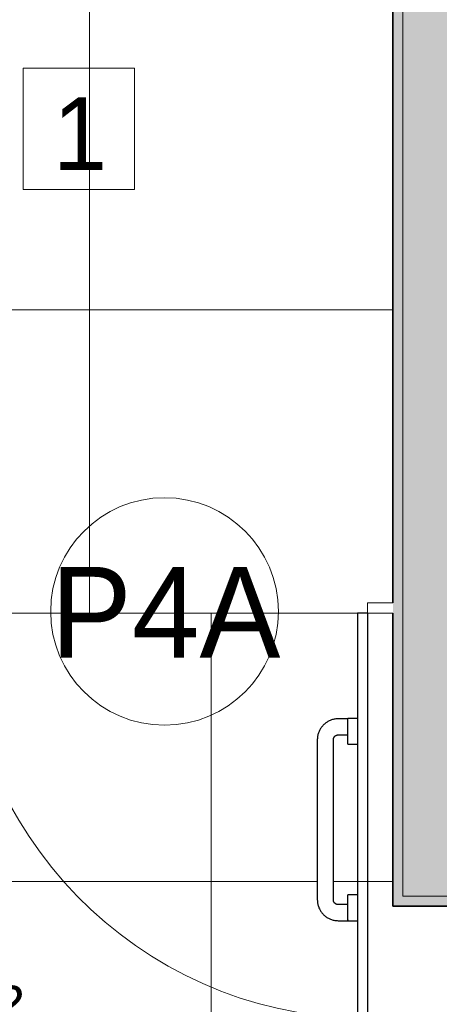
# Model space of a CAD drawing. Header units: metres. Extents: x -33 to 126, y -29 to 31.
# Tile 41 of 256: x -8.105 to -7.276, y -15.608 to -13.661. Entities that reach past the tile are written whole.
import ezdxf

# ---------------------------------------------------------------- set-up
doc = ezdxf.new("R2010")
doc.units = ezdxf.units.M
for name, color, linetype, lineweight in [('A-AREA-IDEN', 2, 'Continuous', 9), ('A-DETL-THIN', 151, 'Continuous', 18), ('A-DOOR', 31, 'Continuous', 18), ('A-DOOR-IDEN', 31, 'Continuous', 9), ('A-FLOR', 192, 'Continuous', 18), ('A-FLOR-PATT', 8, 'Continuous', 18), ('A-GENM', 13, 'Continuous', 18), ('A-WALL', 113, 'Continuous', 18), ('A-WALL-PATT', 111, 'Continuous', 35), ('G-ANNO-TEXT', 7, 'Continuous', 18)]:
    doc.layers.add(name, color=color, linetype=linetype, lineweight=lineweight)
doc.styles.add('Century Gothic', font='GOTHIC.TTF', dxfattribs={"height": 0.143711})
doc.styles.add('Century Gothic_1', font='GOTHIC.TTF', dxfattribs={"height": 0.179639})
doc.styles.add('Century Gothic_2', font='GOTHIC.TTF', dxfattribs={"height": 0.107783})

# ---------------------------------------------------------------- blocks, each defined once
blk = doc.blocks.new('M_Descarga simples1 - 80X160 _PNE F_-1587955-2-PLANTA COM LAYOUT')
at = {"layer": 'A-DOOR', "lineweight": 25}
for p, q in [((0.38, -0.01), (0.38, -0.8114)), ((0.4, -0.01), (0.38, -0.01)), ((0.4, -0.01), (0.4, -0.8114)), ((0.4, -0.8114), (0.38, -0.8114))]:
    blk.add_line(p, q, dxfattribs=at)
at = {"layer": 'A-DOOR'}
blk.add_arc((0.4, -0.01), 0.8017, 180, 268.5705, dxfattribs=at)
blk = doc.blocks.new('Grab_Bars_-_Toilet_4680DFGE - Bathtub-506974-2-PLANTA COM LAYOUT')
at = {"layer": 'A-GENM', "lineweight": 25}
for p, q in [((-0.1119, 0.0794), (-0.4285, 0.0794)), ((-0.4285, 0.0476), (-0.1119, 0.0476)), ((-0.4698, 0.0381), (-0.4698, 0.019)), ((-0.438, 0.019), (-0.438, 0.0381)), ((-0.1024, 0.0381), (-0.1024, 0.019)), ((-0.0706, 0.019), (-0.0706, 0.0381)), ((-0.4682, 0.019), (-0.4698, 0.019)), ((-0.4698, 0.019), (-0.4698, 0)), ((-0.4698, 0.019), (-0.419, 0.019)), ((-0.419, 0), (-0.4698, 0)), ((-0.419, 0), (-0.419, 0.019)), ((-0.1209, 0.019), (-0.1209, 0)), ((-0.1209, 0.019), (-0.0701, 0.019)), ((-0.0701, 0), (-0.0701, 0.019)), ((-0.0701, 0), (-0.1209, 0))]:
    blk.add_line(p, q, dxfattribs=at)
at = {"layer": 'A-GENM'}
blk.add_line((-0.419, 0), (-0.1209, 0), dxfattribs=at)
at = {"layer": 'A-GENM', "lineweight": 25, "flags": 128}
for points in [[(-0.4285, 0.0794), (-0.4302, 0.0793), (-0.4318, 0.0792), (-0.4334, 0.0791), (-0.4351, 0.0788), (-0.4367, 0.0786), (-0.4383, 0.0782), (-0.4399, 0.0778), (-0.4415, 0.0773), (-0.443, 0.0767), (-0.4446, 0.0761), (-0.4461, 0.0754), (-0.4476, 0.0747), (-0.449, 0.0739), (-0.4504, 0.0731), (-0.4518, 0.0722), (-0.4532, 0.0712), (-0.4545, 0.0702), (-0.4557, 0.0691), (-0.4569, 0.068), (-0.4581, 0.0669), (-0.4592, 0.0656), (-0.4603, 0.0644), (-0.4613, 0.0631), (-0.4623, 0.0618), (-0.4632, 0.0604), (-0.4641, 0.059), (-0.4649, 0.0576), (-0.4657, 0.0561), (-0.4663, 0.0546), (-0.467, 0.0531), (-0.4675, 0.0515), (-0.468, 0.0499), (-0.4685, 0.0483), (-0.4689, 0.0467), (-0.4692, 0.0451), (-0.4694, 0.0435), (-0.4696, 0.0418), (-0.4697, 0.0402), (-0.4698, 0.0385), (-0.4698, 0.0381)], [(-0.0706, 0.0381), (-0.0706, 0.0398), (-0.0707, 0.0414), (-0.0709, 0.043), (-0.0711, 0.0447), (-0.0714, 0.0463), (-0.0718, 0.0479), (-0.0722, 0.0495), (-0.0727, 0.0511), (-0.0733, 0.0526), (-0.0739, 0.0542), (-0.0745, 0.0557), (-0.0753, 0.0572), (-0.0761, 0.0586), (-0.0769, 0.06), (-0.0778, 0.0614), (-0.0788, 0.0627), (-0.0798, 0.0641), (-0.0809, 0.0653), (-0.082, 0.0665), (-0.0831, 0.0677), (-0.0843, 0.0688), (-0.0856, 0.0699), (-0.0869, 0.0709), (-0.0882, 0.0719), (-0.0896, 0.0728), (-0.091, 0.0737), (-0.0924, 0.0745), (-0.0939, 0.0753), (-0.0954, 0.0759), (-0.0969, 0.0766), (-0.0985, 0.0771), (-0.1001, 0.0776), (-0.1016, 0.0781), (-0.1033, 0.0785), (-0.1049, 0.0788), (-0.1065, 0.079), (-0.1081, 0.0792), (-0.1098, 0.0793), (-0.1114, 0.0794), (-0.1119, 0.0794)], [(-0.438, 0.0381), (-0.438, 0.0385), (-0.438, 0.0389), (-0.438, 0.0392), (-0.4379, 0.0396), (-0.4378, 0.04), (-0.4378, 0.0404), (-0.4377, 0.0407), (-0.4375, 0.0411), (-0.4374, 0.0415), (-0.4373, 0.0418), (-0.4371, 0.0422), (-0.437, 0.0425), (-0.4368, 0.0428), (-0.4366, 0.0432), (-0.4364, 0.0435), (-0.4361, 0.0438), (-0.4359, 0.0441), (-0.4357, 0.0444), (-0.4354, 0.0447), (-0.4351, 0.0449), (-0.4349, 0.0452), (-0.4346, 0.0454), (-0.4343, 0.0457), (-0.434, 0.0459), (-0.4336, 0.0461), (-0.4333, 0.0463), (-0.433, 0.0465), (-0.4327, 0.0467), (-0.4323, 0.0468), (-0.432, 0.047), (-0.4316, 0.0471), (-0.4312, 0.0472), (-0.4309, 0.0473), (-0.4305, 0.0474), (-0.4301, 0.0475), (-0.4297, 0.0475), (-0.4294, 0.0476), (-0.429, 0.0476), (-0.4286, 0.0476), (-0.4285, 0.0476)], [(-0.1119, 0.0476), (-0.1115, 0.0476), (-0.1111, 0.0476), (-0.1107, 0.0476), (-0.1104, 0.0475), (-0.11, 0.0474), (-0.1096, 0.0474), (-0.1093, 0.0473), (-0.1089, 0.0471), (-0.1085, 0.047), (-0.1082, 0.0469), (-0.1078, 0.0467), (-0.1075, 0.0465), (-0.1072, 0.0464), (-0.1068, 0.0462), (-0.1065, 0.046), (-0.1062, 0.0457), (-0.1059, 0.0455), (-0.1056, 0.0453), (-0.1053, 0.045), (-0.1051, 0.0447), (-0.1048, 0.0445), (-0.1045, 0.0442), (-0.1043, 0.0439), (-0.1041, 0.0436), (-0.1039, 0.0432), (-0.1037, 0.0429), (-0.1035, 0.0426), (-0.1033, 0.0422), (-0.1032, 0.0419), (-0.103, 0.0416), (-0.1029, 0.0412), (-0.1028, 0.0408), (-0.1027, 0.0405), (-0.1026, 0.0401), (-0.1025, 0.0397), (-0.1024, 0.0393), (-0.1024, 0.039), (-0.1024, 0.0386), (-0.1024, 0.0382), (-0.1024, 0.0381)]]:
    blk.add_lwpolyline(points, dxfattribs=at)
blk = doc.blocks.new('M_Identificador da porta - M_Identificador da porta-1233-2-PLANTA COM LAYOUT')
at = {"layer": 'A-DOOR-IDEN'}
blk.add_circle((-0.000017, -0.000091), 0.003, dxfattribs=at)

msp = doc.modelspace()

# ---------------------------------------------------------------- hatches: boundary and pattern name
at = {"layer": 'A-FLOR-PATT'}
h = msp.add_hatch(dxfattribs=at)
h.set_pattern_fill('FP_2', color=256, style=0, pattern_type=2)
h.set_pattern_definition([(0, (-4.727, -17.766), (0, 0.6), []), (90, (-4.727, -17.766), (-0.6, 4e-17), [])])
h.paths.add_polyline_path([(-6.2238, -16.5659), (-5.9773, -16.5659), (-5.9773, -16.5646), (-5.9273, -16.5646), (-5.9276, -15.4146), (-7.3673, -15.4146), (-7.3675, -14.8346), (-9.4673, -14.8346), (-9.4673, -15.4159), (-9.6173, -15.4159), (-10.0273, -15.1288), (-10.0273, -14.3888), (-9.6173, -14.3888), (-9.6173, -12.6646), (-10.8273, -12.6646), (-10.8273, -12.8146), (-11.0773, -12.8146), (-11.0773, -16.5146), (-10.8273, -16.5146), (-10.8273, -16.5659), (-7.3273, -16.5659), (-7.3273, -16.4646), (-6.9273, -16.4646), (-6.9273, -16.5646), (-6.8773, -16.5646), (-6.8773, -16.5659)], flags=0)
h.paths.add_polyline_path([(-8.7119, -16.3572), (-8.8266, -16.3572), (-8.8228, -16.327), (-8.8114, -16.2988), (-8.7933, -16.2743), (-8.7696, -16.2551), (-8.7419, -16.2425), (-8.7119, -16.2374), (-8.7119, -16.327)], flags=0)
h.paths.add_polyline_path([(-8.7119, -16.4771), (-8.7119, -16.3572), (-8.5866, -16.3572), (-8.5898, -16.3847), (-8.5992, -16.4106), (-8.6142, -16.4338), (-8.6342, -16.4529), (-8.6579, -16.4669), (-8.6843, -16.4751)], flags=0)
h.paths.add_polyline_path([(-7.482, -15.0783), (-7.4842, -15.0808), (-7.4822, -15.0786)], flags=0)
h.paths.add_polyline_path([(-7.4563, -15.443), (-7.4804, -15.4424), (-7.4894, -15.4399), (-7.4978, -15.436), (-7.5065, -15.4282), (-7.5112, -15.4208), (-7.515, -15.412), (-7.5166, -15.4017), (-7.5158, -15.0789), (-7.5135, -15.071), (-7.5096, -15.0626), (-7.5018, -15.0538), (-7.494, -15.0489), (-7.4855, -15.0453), (-7.4753, -15.0438), (-7.4372, -15.0445), (-7.4372, -15.0941), (-7.4563, -15.0941), (-7.4563, -15.0755), (-7.4769, -15.0762), (-7.4825, -15.0794), (-7.4848, -15.0851), (-7.4842, -15.4033), (-7.4817, -15.4086), (-7.4753, -15.4112), (-7.4563, -15.4112), (-7.4563, -15.3922), (-7.4372, -15.3927), (-7.4372, -15.443)], flags=0)
h.paths.add_polyline_path([(-7.4753, -15.4128), (-7.4753, -15.4123), (-7.4769, -15.4124)], flags=0)
h.paths.add_polyline_path([(-7.515, -15.0851), (-7.515, -15.0849), (-7.5155, -15.0851)], flags=0)
h.paths.add_polyline_path([(-7.486, -15.0851), (-7.4859, -15.0851), (-7.4864, -15.0851)], flags=0)
h.paths.add_polyline_path([(-7.4753, -15.0454), (-7.4753, -15.0448), (-7.4781, -15.0448)], flags=0)
h = msp.add_hatch(dxfattribs=at)
h.set_pattern_fill('FP_10', color=256, style=0, pattern_type=2)
h.set_pattern_definition([(90, (-6.767, -14.835), (-0.6, 4e-17), []), (180, (-6.767, -14.835), (-7e-17, -0.6), [])])
h.paths.add_polyline_path([(-7.4173, -14.8346), (-7.4173, -14.8146), (-7.3673, -14.8146), (-7.3673, -12.6646), (-7.7084, -12.6646), (-7.7092, -12.7411), (-7.7117, -12.7471), (-7.7157, -12.7523), (-7.7209, -12.7562), (-7.7269, -12.7587), (-7.7334, -12.7596), (-7.7746, -12.7596), (-7.7746, -12.8101), (-7.782, -12.8101), (-7.782, -12.8488), (-7.7725, -12.8488), (-7.7725, -12.9042), (-7.782, -12.9042), (-7.782, -12.9429), (-7.7725, -12.9429), (-7.7725, -12.9983), (-7.782, -12.9983), (-7.782, -13.0064), (-7.7839, -13.0204), (-7.7893, -13.0335), (-7.7979, -13.0448), (-7.8112, -13.0542), (-7.8231, -13.0589), (-7.8363, -13.0607), (-8.0504, -13.0607), (-8.0644, -13.0588), (-8.0775, -13.0534), (-8.0888, -13.0448), (-8.0974, -13.0335), (-8.1028, -13.0204), (-8.1047, -13.0064), (-8.1047, -12.9983), (-8.11, -12.9983), (-8.11, -12.9429), (-8.1047, -12.9429), (-8.1047, -12.9042), (-8.11, -12.9042), (-8.11, -12.8488), (-8.1047, -12.8488), (-8.1047, -12.8101), (-8.1121, -12.8101), (-8.1121, -12.7596), (-8.1673, -12.7587), (-8.1734, -12.7562), (-8.1785, -12.7523), (-8.1825, -12.7471), (-8.185, -12.7411), (-8.1859, -12.7346), (-8.1859, -12.6646), (-8.5412, -12.6646), (-8.5412, -12.6676), (-8.5548, -12.671), (-8.5548, -12.6746), (-8.5598, -12.6746), (-8.5611, -12.7917), (-8.5648, -12.7953), (-8.5699, -12.7967), (-8.5748, -12.7953), (-8.5842, -12.7871), (-8.6015, -12.7727), (-8.6014, -12.8334), (-8.5948, -12.8361), (-8.5903, -12.8393), (-8.5845, -12.844), (-8.5794, -12.8509), (-8.5759, -12.8594), (-8.5737, -12.8698), (-8.5741, -12.8758), (-8.5805, -12.8942), (-8.5948, -12.9076), (-8.6156, -12.9122), (-8.6342, -12.9072), (-8.649, -12.8922), (-8.6543, -12.8698), (-8.6531, -12.8627), (-8.6498, -12.8532), (-8.6466, -12.8477), (-8.6402, -12.8413), (-8.6306, -12.8347), (-8.6265, -12.8333), (-8.6268, -12.7518), (-8.6328, -12.7526), (-8.8369, -12.7526), (-8.8111, -12.8231), (-8.795, -12.8955), (-8.7889, -12.9738), (-8.7939, -13.0522), (-8.8098, -13.1291), (-8.8364, -13.2031), (-8.8537, -13.2327), (-8.8774, -13.2576), (-8.906, -13.2765), (-8.9382, -13.2883), (-8.9723, -13.2926), (-9.0063, -13.2883), (-9.0385, -13.2765), (-9.0672, -13.2576), (-9.0908, -13.2327), (-9.1081, -13.2031), (-9.1347, -13.1291), (-9.1506, -13.0522), (-9.1556, -12.9738), (-9.1495, -12.8955), (-9.1325, -12.8188), (-9.1077, -12.7526), (-9.3182, -12.7517), (-9.3295, -12.7497), (-9.3423, -12.7444), (-9.3549, -12.7347), (-9.3646, -12.7221), (-9.3707, -12.7074), (-9.3728, -12.6916), (-9.3728, -12.6746), (-9.3898, -12.6746), (-9.3898, -12.6646), (-9.4673, -12.6646), (-9.4673, -13.2566), (-9.4637, -13.2617), (-9.4103, -13.2663), (-9.4111, -13.0211), (-9.4136, -13.0151), (-9.4176, -13.0099), (-9.4228, -13.0059), (-9.4288, -13.0034), (-9.4353, -13.0026), (-9.4523, -13.0034), (-9.4523, -13.0196), (-9.4623, -13.0196), (-9.4623, -12.9496), (-9.4523, -12.9496), (-9.4523, -12.9666), (-9.4288, -12.9674), (-9.4195, -12.9687), (-9.4048, -12.9748), (-9.3921, -12.9845), (-9.3824, -12.9971), (-9.3764, -13.0118), (-9.3743, -13.0276), (-9.3743, -13.2694), (-9.3593, -13.2707), (-9.3523, -13.2741), (-9.3508, -13.2768), (-9.3503, -13.2842), (-9.3508, -13.5524), (-9.3529, -13.5562), (-9.3597, -13.5585), (-9.3743, -13.5597), (-9.3751, -13.7131), (-9.3764, -13.7224), (-9.3824, -13.7371), (-9.3921, -13.7497), (-9.4048, -13.7594), (-9.4228, -13.7659), (-9.4353, -13.7676), (-9.4523, -13.7676), (-9.4523, -13.7846), (-9.4623, -13.7846), (-9.4623, -13.7146), (-9.4523, -13.7146), (-9.4523, -13.7316), (-9.4288, -13.7307), (-9.4228, -13.7282), (-9.4161, -13.7224), (-9.4136, -13.7191), (-9.4111, -13.7131), (-9.4103, -13.7066), (-9.4103, -13.5628), (-9.4643, -13.5683), (-9.4673, -13.5726), (-9.4673, -14.2146), (-9.1673, -14.2146), (-8.8673, -14.5146), (-8.8673, -14.8146), (-8.7767, -14.8146), (-8.7767, -14.6876), (-8.8021, -14.6876), (-8.8021, -14.6947), (-8.8402, -14.6947), (-8.8402, -14.6678), (-8.8021, -14.6678), (-8.8021, -14.6749), (-8.7767, -14.6749), (-8.7767, -14.6495), (-8.7513, -14.6368), (-8.5227, -14.6368), (-8.4973, -14.6495), (-8.4973, -14.8146), (-8.2173, -14.8146), (-8.2173, -14.8346), (-7.5053, -14.8346)], flags=0)
h.paths.add_polyline_path([(-9.1375, -14.7521), (-9.114, -14.7509), (-9.0935, -14.7477), (-9.0752, -14.7427), (-9.06, -14.7369), (-9.0431, -14.7283), (-9.0266, -14.7174), (-9.0098, -14.7025), (-9.0073, -14.7), (-8.9983, -14.6894), (-8.9888, -14.6757), (-8.9812, -14.662), (-8.975, -14.6476), (-8.9681, -14.6245), (-8.9658, -14.6124), (-8.9642, -14.601), (-8.9633, -14.5893), (-8.9633, -14.5742), (-8.9653, -14.5525), (-8.9687, -14.533), (-8.9761, -14.5067), (-8.9741, -14.5146), (-8.9696, -14.5316), (-8.9653, -14.5595), (-8.9645, -14.5853), (-8.9646, -14.5884), (-8.967, -14.6113), (-8.9705, -14.6277), (-8.9719, -14.6334), (-8.977, -14.648), (-8.9834, -14.6623), (-8.9911, -14.6759), (-9.0028, -14.6919), (-9.0154, -14.7055), (-9.0311, -14.7185), (-9.0482, -14.7292), (-9.066, -14.7375), (-9.0864, -14.7441), (-9.1046, -14.7479), (-9.1228, -14.7497), (-9.1375, -14.7502), (-9.1595, -14.7485), (-9.1741, -14.7466), (-9.2024, -14.7401), (-9.2024, -14.7413), (-9.1848, -14.746), (-9.1686, -14.7492), (-9.1542, -14.751), (-9.1402, -14.7519)], flags=0)
h.paths.add_polyline_path([(-9.2647, -14.7128), (-9.2635, -14.7116), (-9.2886, -14.6943), (-9.2952, -14.6892), (-9.2963, -14.6902), (-9.283, -14.7005), (-9.2685, -14.7104), (-9.2648, -14.7128)], flags=0)
h.paths.add_polyline_path([(-9.3409, -14.6453), (-9.3399, -14.6444), (-9.3461, -14.6364), (-9.3584, -14.6188), (-9.3629, -14.6131), (-9.3632, -14.6134), (-9.3461, -14.6385), (-9.3424, -14.6435)], flags=0)
h.paths.add_polyline_path([(-9.3908, -14.5516), (-9.3901, -14.5516), (-9.3948, -14.534), (-9.3978, -14.5189), (-9.3999, -14.5009), (-9.4006, -14.4799), (-9.4008, -14.4915), (-9.3998, -14.5065), (-9.3954, -14.534), (-9.3908, -14.5515)], flags=0)
h.paths.add_polyline_path([(-8.7119, -14.3972), (-8.8266, -14.3972), (-8.8228, -14.367), (-8.8114, -14.3388), (-8.7933, -14.3143), (-8.7696, -14.2951), (-8.7419, -14.2825), (-8.7119, -14.2774), (-8.7119, -14.367)], flags=0)
h.paths.add_polyline_path([(-8.7119, -14.5171), (-8.7119, -14.3972), (-8.5866, -14.3972), (-8.5898, -14.4247), (-8.5992, -14.4506), (-8.6142, -14.4738), (-8.6342, -14.4929), (-8.6579, -14.5069), (-8.6843, -14.5151)], flags=0)
h.paths.add_polyline_path([(-7.9324, -13.0327), (-7.8363, -13.0327), (-7.8295, -13.0319), (-7.8223, -13.0286), (-7.8177, -13.025), (-7.8135, -13.0196), (-7.8108, -13.0132), (-7.8099, -13.0064), (-7.8099, -12.9983), (-8.0768, -12.9983), (-8.0768, -13.0064), (-8.0759, -13.0132), (-8.0726, -13.0204), (-8.069, -13.025), (-8.0605, -13.0305), (-8.0572, -13.0319), (-8.0504, -13.0327), (-7.9434, -13.0327)], flags=0)
h.paths.add_polyline_path([(-8.0768, -12.9429), (-7.8099, -12.9429), (-7.8099, -12.9042), (-8.0768, -12.9042)], flags=0)
h.paths.add_polyline_path([(-8.614, -12.9099), (-8.6147, -12.9095), (-8.6148, -12.9098)], flags=0)
h.paths.add_polyline_path([(-8.614, -12.8889), (-8.6119, -12.8883), (-8.614, -12.8876), (-8.614, -12.8883)], flags=0)
h.paths.add_polyline_path([(-8.6361, -12.8696), (-8.6359, -12.8647), (-8.6361, -12.8686)], flags=0)
h.paths.add_polyline_path([(-7.9227, -12.8488), (-7.8099, -12.8488), (-7.8099, -12.8101), (-7.9426, -12.8106), (-7.9402, -12.8174), (-7.9391, -12.8183), (-7.9254, -12.8402)], flags=0)
h.paths.add_polyline_path([(-7.9831, -12.8488), (-7.9804, -12.8402), (-7.965, -12.817), (-7.964, -12.8161), (-7.9631, -12.8106), (-7.963, -12.8101), (-8.0768, -12.8101), (-8.0768, -12.8488), (-7.9846, -12.8488)], flags=0)
h.paths.add_polyline_path([(-8.5797, -12.7643), (-8.579, -12.7413), (-8.5791, -12.7396), (-8.5799, -12.7221), (-8.5918, -12.7364), (-8.6014, -12.7448), (-8.5798, -12.7642)], flags=0)
h.paths.add_polyline_path([(-8.6633, -12.7166), (-8.6635, -12.7157), (-8.6848, -12.6966), (-8.6862, -12.6815), (-8.6784, -12.6789), (-8.6714, -12.6817), (-8.6323, -12.7165), (-8.6263, -12.7157), (-8.6203, -12.7132), (-8.6151, -12.7093), (-8.6111, -12.7041), (-8.6086, -12.6981), (-8.6078, -12.6916), (-8.6086, -12.6746), (-8.6248, -12.6746), (-8.6248, -12.6646), (-8.7872, -12.6646), (-8.787, -12.6661), (-8.7889, -12.6863), (-8.7957, -12.7053), (-8.8032, -12.7166), (-8.6643, -12.7166)], flags=0)
h.paths.add_polyline_path([(-9.1576, -12.7166), (-9.1413, -12.7166), (-9.1495, -12.7034), (-9.1556, -12.6863), (-9.1576, -12.6646), (-9.3198, -12.6646), (-9.3198, -12.6746), (-9.3368, -12.6746), (-9.3359, -12.6981), (-9.3334, -12.7041), (-9.3276, -12.7107), (-9.3243, -12.7132), (-9.3182, -12.7157), (-9.3118, -12.7166), (-9.2139, -12.7166)], flags=0)
h.paths.add_polyline_path([(-7.9102, -12.7096), (-7.7584, -12.7096), (-7.7584, -12.6646), (-8.1359, -12.6646), (-8.1359, -12.7096), (-7.9846, -12.7096), (-7.9846, -12.6793), (-8.0227, -12.6793), (-8.0227, -12.6761), (-8.0243, -12.6761), (-8.0243, -12.6714), (-8.0291, -12.6714), (-8.0291, -12.665), (-7.8767, -12.665), (-7.8767, -12.6714), (-7.8814, -12.6714), (-7.8814, -12.6761), (-7.883, -12.6761), (-7.8839, -12.6793), (-7.9211, -12.6793), (-7.9211, -12.7096), (-7.9143, -12.7096)], flags=0)
at = {"layer": 'A-WALL-PATT'}
for points in [[(-7.3673, -15.4146), (-7.3473, -15.4146), (-7.3473, -12.6646), (-7.3673, -12.6646), (-7.3673, -15.3946)], [(-7.3473, -15.3946), (-7.2373, -15.3946), (-7.2373, -12.6646), (-7.3473, -12.6646), (-7.3473, -15.3927)]]:
    msp.add_hatch(color=250, dxfattribs=at).paths.add_polyline_path(points, flags=0)
at = {"layer": 'A-WALL-PATT', "lineweight": 18}
h = msp.add_hatch(color=7, dxfattribs=at)
h.paths.add_polyline_path([(-7.2373, -15.4146), (-7.1573, -15.4146), (-7.1573, -15.3946), (-7.3473, -15.3946), (-7.3473, -15.4146), (-7.2917, -15.4146)], flags=0)
h.paths.add_polyline_path([(-5.9273, -15.4146), (-5.9273, -15.3946), (-6.2573, -15.3946), (-6.2573, -15.4146), (-5.9276, -15.4146)], flags=0)

# ---------------------------------------------------------------- linework, layer by layer
at = {"layer": 'A-DETL-THIN'}
for p, q in [((-8.0977, -13.7567), (-7.8777, -13.7567)), ((-8.0977, -13.9967), (-8.0977, -13.7567)), ((-7.8777, -13.7567), (-7.8777, -13.9967)), ((-7.8777, -13.9967), (-8.0977, -13.9967))]:
    msp.add_line(p, q, dxfattribs=at)
at = {"layer": 'A-FLOR'}
msp.add_line((-7.4173, -14.8346), (-8.2173, -14.8346), dxfattribs=at)
at = {"layer": 'A-WALL', "lineweight": 35}
for p, q in [((-7.3673, -12.6646), (-7.3673, -14.8146)), ((-7.3673, -14.8346), (-7.3673, -15.4146)), ((-7.3673, -15.4146), (-7.1573, -15.4146))]:
    msp.add_line(p, q, dxfattribs=at)
at = {"layer": 'A-WALL'}
for p in [(-7.3473, -12.6646), (-7.1573, -15.3946)]:
    msp.add_line(p, (-7.3473, -15.3946), dxfattribs=at)
at = {"layer": 'A-WALL', "color": 7}
for p, q in [((-7.3673, -14.8146), (-7.4173, -14.8146)), ((-7.4173, -14.8146), (-7.4173, -14.8346)), ((-7.4173, -14.8346), (-7.3673, -14.8346))]:
    msp.add_line(p, q, dxfattribs=at)

# ---------------------------------------------------------------- block references
at = {"layer": 'A-DOOR', "color": 7}
msp.add_blockref('M_Descarga simples1 - 80X160 _PNE F_-1587955-2-PLANTA COM LAYOUT', (-7.8173, -14.8246), dxfattribs=at)
at = {"layer": 'A-DOOR-IDEN', "xscale": 74.99999999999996, "yscale": 74.99999999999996, "zscale": 74.99999999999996}
msp.add_blockref('M_Identificador da porta - M_Identificador da porta-1233-2-PLANTA COM LAYOUT', (-7.8173, -14.8246), dxfattribs=at)
at = {"layer": 'A-GENM', "rotation": 89.99999999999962}
msp.add_blockref('Grab_Bars_-_Toilet_4680DFGE - Bathtub-506974-2-PLANTA COM LAYOUT', (-7.4372, -14.9732), dxfattribs=at)

# ---------------------------------------------------------------- texts
at = {"layer": 'A-AREA-IDEN', "insert": (-8.8859, -15.5714), "char_height": 0.107783, "width": 1.00305, "attachment_point": 1, "line_spacing_factor": 0.984117, "style": 'Century Gothic_2'}
msp.add_mtext('A= 11.14 m²', dxfattribs=at)
at = {"layer": 'A-DOOR-IDEN', "insert": (-7.8164, -14.7434), "char_height": 0.17964, "width": 0.56025, "attachment_point": 2, "line_spacing_factor": 0.984117, "style": 'Century Gothic_1'}
msp.add_mtext('P4A', dxfattribs=at)
at = {"layer": 'G-ANNO-TEXT', "lineweight": 9, "insert": (-8.0388, -13.8145), "char_height": 0.1437, "width": 0.1314, "attachment_point": 1, "line_spacing_factor": 0.984117, "style": 'Century Gothic'}
msp.add_mtext('1', dxfattribs=at)

doc.saveas('drawing.dxf')
